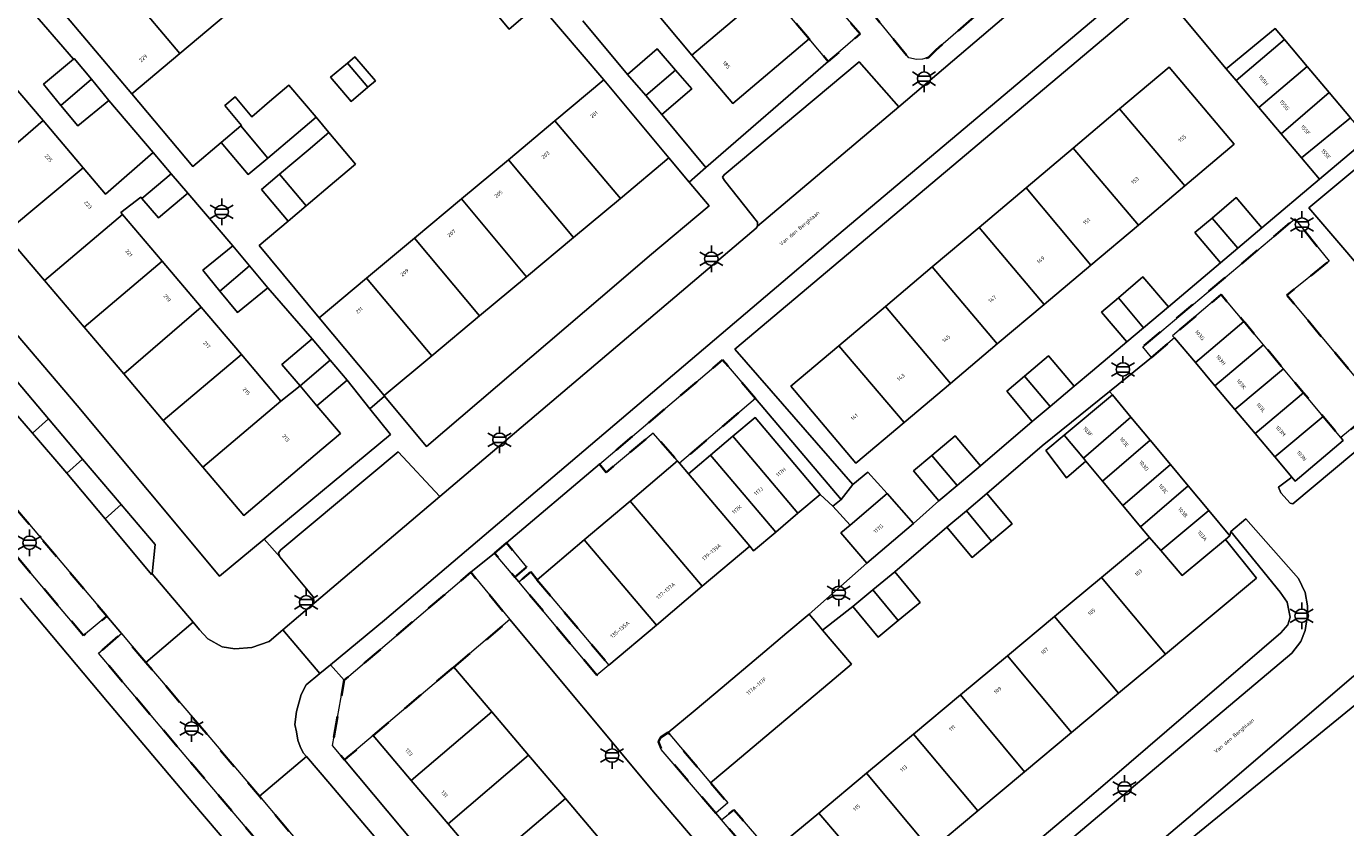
# Model space of a CAD drawing. Extents: x 105780 to 185197, y 477999 to 525027.
# Tile 227 of 256: x 108381 to 108506, y 479691 to 479766. Entities that reach past the tile are written whole.
import ezdxf
from ezdxf.enums import TextEntityAlignment as Align

# ---------------------------------------------------------------- set-up
doc = ezdxf.new("R2010")
doc.units = 0
doc.linetypes.add('XX-HIDDEN', pattern=[4, 2, -2])
for name, color, linetype, lineweight in [('B-GV-GR-HAAG_01-G', 252, 'GR-HAAG1', 13), ('B-GV-GR-MATERIAALGRENS-G', 252, 'XX-HIDDEN', 35), ('B-RO-IE-MEUBILAIR_WEGMEUBILAIR-S', 252, 'Continuous', 25), ('B-XX-KG-KADASTRAAL_BEBOUWING-G', 252, 'Continuous', 20), ('B1-WE-OG-BEBOUWING-T18', 7, 'Continuous', 18), ('B1-WE-OG-TERREIN_ERF-GV', 252, 'Continuous', 18), ('B1-WE-OG-TOPOGRAFIE-T18', 10, 'Continuous', 18), ('B1-WE-VH-VERHARDING_BETONSTRAATSTEEN-GV', 252, 'Continuous', 18), ('B1-WE-VH-VERHARDING_TEGEL-GV', 252, 'Continuous', 18)]:
    doc.layers.add(name, color=color, linetype=linetype, lineweight=lineweight)
doc.styles.add('NLCS-ISO', font='NLCS-ISO.ttf')
doc.styles.add('NLCS-ISO-M200-T18', font='NLCS-ISO.ttf', dxfattribs={"height": 0.36})
doc.linetypes.add('GR-HAAG1', pattern='A,6,[176,NLCS.shx,S=0.125,R=0,X=0,Y=0],-2', length=8)

# ---------------------------------------------------------------- blocks, each defined once
blk = doc.blocks.new('B-SIE-WEG_LICHTMAST-SO')
at = {"ltscale": 0.1}
for p, q in [((0, 1.27), (0, 2.53)), ((-1.1, 0.63), (-2.19, 1.27)), ((1.1, 0.63), (2.19, 1.27)), ((-1.1, -0.63), (-2.19, -1.27)), ((0, -1.27), (0, -2.53)), ((1.1, -0.63), (2.19, -1.27))]:
    blk.add_line(p, q, dxfattribs=at)
at = {"flags": 128}
for points in [[(-1.16, 0.5), (1.16, 0.5)], [(-1.16, -0.5), (1.16, -0.5)]]:
    blk.add_lwpolyline(points, dxfattribs=at)
at = {"ltscale": 0.1}
blk.add_circle((0, 0), 1.27, dxfattribs=at)
at = {"style": 'NLCS-ISO'}
blk.add_attdef('TYPE', text='', height=1.8, dxfattribs=at).set_placement((0, 2.53), align=Align.BOTTOM_CENTER)

msp = doc.modelspace()

# ---------------------------------------------------------------- linework, layer by layer
at = {"layer": 'B-GV-GR-HAAG_01-G', "flags": 128}
msp.add_lwpolyline([(108500.369, 479765.177), (108499.484, 479766.222), (108494.854, 479762.427), (108495.791, 479761.3)], close=True, dxfattribs=at)
at = {"layer": 'B-GV-GR-MATERIAALGRENS-G', "flags": 128}
for points in [[(108476.818, 479819.249), (108477.571, 479819.872), (108475.627, 479822.157), (108447.393, 479798.82), (108458.058, 479786.131), (108460.762, 479788.125), (108462.023, 479786.63), (108452.614, 479778.508), (108464.851, 479763.438), (108465.565, 479763.306), (108466.146, 479763.323), (108466.717, 479763.496), (108467.386, 479764.178), (108482.406, 479777.19), (108480.917, 479778.948), (108468.186, 479767.806), (108458.049, 479779.236), (108466.228, 479786.298), (108461.243, 479792.207), (108458.543, 479790.216), (108451.636, 479798.435)], [(108454.529, 479772.343), (108451.549, 479769.822), (108455.42, 479765.246), (108457.224, 479763.113), (108460.228, 479765.722)], [(108487.791, 479735.103), (108489.969, 479736.956), (108489.79, 479737.166), (108494.381, 479741.058), (108496.54, 479738.521), (108496.658, 479738.383), (108498.405, 479736.289), (108500.288, 479734.033), (108502.171, 479731.776), (108504.047, 479729.527), (108505.705, 479727.54), (108507.358, 479728.904), (108509.304, 479730.566), (108500.589, 479741.01), (108504.59, 479744.224), (108501.362, 479748.236), (108486.979, 479736.125)], [(108450.334, 479731.225), (108447.235, 479734.882), (108435.574, 479725.008), (108436.226, 479724.23), (108440.658, 479727.963), (108442.979, 479725.326), (108443.157, 479725.116)], [(108375.54, 479726.568), (108373.582, 479728.884), (108371.39, 479727.061), (108384.178, 479711.893), (108386.785, 479708.81), (108388.987, 479710.645)], [(108426.778, 479717.56), (108425.659, 479716.613), (108427.567, 479714.335), (108428.694, 479715.28)], [(108421.802, 479705.823), (108427.116, 479710.332), (108423.405, 479714.788), (108411.444, 479704.59), (108410.332, 479698.415), (108411.466, 479697.059), (108411.767, 479697.307), (108414.174, 479699.35)], [(108429.692, 479714.09), (108429.079, 479714.82), (108427.952, 479713.875), (108435.347, 479705.047), (108436.48, 479706.005), (108429.663, 479714.065)], [(108392.689, 479706.254), (108392.305, 479706.706), (108390.371, 479709.001), (108388.197, 479707.14), (108394.38, 479699.826), (108405.212, 479687.023), (108413.799, 479676.927), (108415.961, 479678.826), (108412.966, 479682.354), (108409.752, 479686.145), (108405.547, 479691.089), (108403.426, 479693.598), (108398.385, 479699.563)], [(108442.096, 479699.626), (108441.354, 479699.149), (108441.172, 479698.746), (108441.433, 479698.038), (108446.583, 479692.004), (108447.736, 479692.967), (108446.091, 479694.876)], [(108451.806, 479688.243), (108448.287, 479692.327), (108447.131, 479691.362), (108453.491, 479683.91), (108454.63, 479684.86)]]:
    msp.add_lwpolyline(points, close=True, dxfattribs=at)
at = {"layer": 'B-XX-KG-KADASTRAAL_BEBOUWING-G', "flags": 128}
for points in [[(108394.028, 479774.816), (108389.726, 479771.197), (108395.9, 479763.858), (108400.198, 479767.475)], [(108451.549, 479769.822), (108447.807, 479774.246), (108440.584, 479768.136), (108444.326, 479763.712)], [(108389.726, 479771.197), (108385.183, 479767.375), (108391.357, 479760.036), (108395.9, 479763.858)], [(108451.549, 479769.822), (108444.326, 479763.712), (108448.197, 479759.136), (108455.42, 479765.246)], [(108502.531, 479762.625), (108500.369, 479765.177), (108495.791, 479761.3), (108497.951, 479758.75)], [(108378.576, 479761.555), (108378.24, 479761.954), (108376.644, 479763.851), (108372.054, 479759.957), (108373.632, 479758.081), (108373.985, 479757.661), (108371.751, 479755.766), (108375.622, 479751.201), (108382.96, 479757.509), (108379.13, 479762.025)], [(108442.783, 479762.285), (108441.04, 479764.299), (108438.23, 479761.868), (108439.954, 479759.876)], [(108387.546, 479761.419), (108385.915, 479763.394), (108385.831, 479763.325), (108382.985, 479760.973), (108384.654, 479758.953)], [(108411.737, 479762.951), (108410.158, 479761.616), (108412.095, 479759.325), (108413.68, 479760.664)], [(108411.737, 479762.951), (108413.68, 479760.664), (108414.386, 479761.261), (108412.449, 479763.553)], [(108484.784, 479758.619), (108490.954, 479751.349), (108495.615, 479755.281), (108489.468, 479762.569)], [(108504.598, 479760.184), (108502.531, 479762.625), (108497.951, 479758.75), (108500.05, 479756.272)], [(108389.189, 479759.431), (108387.546, 479761.419), (108384.654, 479758.953), (108386.259, 479757.01)], [(108436.01, 479761.36), (108431.364, 479757.483), (108437.563, 479750.16), (108442.158, 479753.994)], [(108442.783, 479762.285), (108439.954, 479759.876), (108441.494, 479758.095), (108444.304, 479760.527)], [(108408.776, 479757.829), (108406.213, 479760.861), (108404.379, 479759.311), (108402.689, 479757.882), (108401.141, 479759.769), (108400.15, 479758.959), (108401.714, 479757.058), (108401.659, 479757.012), (108404.215, 479753.974), (108406.898, 479756.242)], [(108504.598, 479760.184), (108500.05, 479756.272), (108501.992, 479753.978), (108506.627, 479757.788)], [(108386.744, 479753.047), (108382.96, 479757.509), (108375.622, 479751.201), (108379.313, 479746.85)], [(108431.364, 479757.483), (108426.975, 479753.819), (108433.123, 479746.453), (108437.563, 479750.16)], [(108484.784, 479758.619), (108480.382, 479754.906), (108486.552, 479747.637), (108490.954, 479751.349)], [(108508.277, 479755.84), (108506.627, 479757.788), (108501.992, 479753.978), (108503.699, 479751.963)], [(108401.659, 479757.012), (108399.802, 479755.442), (108402.365, 479752.41), (108404.215, 479753.974)], [(108409.992, 479756.387), (108408.017, 479754.718), (108405.322, 479752.44), (108407.838, 479749.445), (108410.52, 479751.713), (108412.517, 479753.4)], [(108390.486, 479748.635), (108390.325, 479748.824), (108392.205, 479750.26), (108392.312, 479750.137), (108395.079, 479752.487), (108393.373, 479754.498), (108388.861, 479750.552), (108386.744, 479753.047), (108379.313, 479746.85), (108383.106, 479742.377)], [(108426.975, 479753.819), (108422.534, 479750.113), (108428.682, 479742.747), (108433.123, 479746.453)], [(108480.382, 479754.906), (108475.927, 479751.149), (108482.062, 479743.85), (108486.552, 479747.637)], [(108396.648, 479750.636), (108395.079, 479752.487), (108392.312, 479750.137), (108393.886, 479748.313)], [(108405.322, 479752.44), (108403.605, 479750.989), (108406.13, 479748.002), (108407.838, 479749.445)], [(108422.534, 479750.113), (108418.094, 479746.407), (108424.241, 479739.041), (108428.682, 479742.747)], [(108475.927, 479751.149), (108471.5, 479747.414), (108477.642, 479740.122), (108482.062, 479743.85)], [(108493.541, 479748.3), (108495.954, 479745.457), (108498.227, 479747.387), (108495.814, 479750.23)], [(108394.228, 479744.223), (108390.486, 479748.635), (108383.106, 479742.377), (108386.848, 479737.965)], [(108493.541, 479748.3), (108491.91, 479746.915), (108494.323, 479744.072), (108495.954, 479745.457)], [(108418.094, 479746.407), (108413.563, 479742.626), (108419.733, 479735.279), (108424.241, 479739.041)], [(108471.5, 479747.414), (108467.066, 479743.675), (108473.213, 479736.386), (108477.642, 479740.122)], [(108402.49, 479743.779), (108400.909, 479745.664), (108398.081, 479743.358), (108399.692, 479741.383)], [(108397.921, 479739.867), (108394.228, 479744.223), (108386.848, 479737.965), (108390.59, 479733.553)], [(108404.227, 479741.707), (108402.49, 479743.779), (108399.692, 479741.383), (108401.345, 479739.355)], [(108413.563, 479742.626), (108409.059, 479738.867), (108415.206, 479731.501), (108419.733, 479735.279)], [(108467.066, 479743.675), (108462.632, 479739.935), (108468.771, 479732.64), (108473.213, 479736.386)], [(108484.662, 479740.757), (108487.049, 479737.918), (108489.39, 479739.906), (108486.99, 479742.733)], [(108484.662, 479740.757), (108483.066, 479739.402), (108485.467, 479736.574), (108487.049, 479737.918)], [(108496.54, 479738.521), (108494.381, 479741.058), (108489.79, 479737.166), (108489.969, 479736.956), (108491.95, 479734.629)], [(108401.711, 479735.399), (108397.921, 479739.867), (108390.59, 479733.553), (108394.332, 479729.141)], [(108462.632, 479739.935), (108458.23, 479736.223), (108464.39, 479728.944), (108468.771, 479732.64)], [(108498.405, 479736.289), (108496.658, 479738.383), (108496.54, 479738.521), (108491.95, 479734.629), (108493.801, 479732.432)], [(108410.111, 479734.845), (108408.397, 479736.869), (108405.548, 479734.455), (108407.265, 479732.429)], [(108500.288, 479734.033), (108498.405, 479736.289), (108493.801, 479732.432), (108495.684, 479730.196)], [(108405.454, 479730.987), (108401.711, 479735.399), (108394.332, 479729.141), (108398.074, 479724.728)], [(108458.23, 479736.223), (108453.692, 479732.395), (108459.839, 479725.106), (108464.39, 479728.944)], [(108475.79, 479733.33), (108478.206, 479730.464), (108480.482, 479732.388), (108478.063, 479735.251)], [(108411.713, 479732.955), (108410.111, 479734.845), (108407.265, 479732.429), (108408.864, 479730.541)], [(108502.171, 479731.776), (108500.288, 479734.033), (108495.684, 479730.196), (108497.604, 479727.916)], [(108475.79, 479733.33), (108474.106, 479731.907), (108476.525, 479729.044), (108478.206, 479730.464)], [(108409.325, 479726.422), (108411.088, 479727.915), (108408.864, 479730.541), (108407.265, 479732.429), (108405.454, 479730.987), (108398.074, 479724.728), (108401.945, 479720.164)], [(108485.85, 479729.465), (108484.097, 479731.566), (108479.536, 479727.764), (108481.362, 479725.572)], [(108504.047, 479729.527), (108502.171, 479731.776), (108497.604, 479727.916), (108499.464, 479725.707)], [(108450.299, 479729.427), (108448.199, 479727.651), (108454.353, 479720.373), (108456.453, 479722.149)], [(108487.67, 479727.284), (108485.85, 479729.465), (108481.362, 479725.572), (108481.586, 479725.304), (108483.169, 479723.405)], [(108505.705, 479727.54), (108504.047, 479729.527), (108499.464, 479725.707), (108501.08, 479723.789), (108501.39, 479723.421), (108505.94, 479727.259)], [(108448.199, 479727.651), (108446.099, 479725.876), (108452.253, 479718.598), (108454.353, 479720.373)], [(108467.012, 479725.845), (108469.418, 479723.002), (108471.622, 479724.859), (108469.223, 479727.707)], [(108479.536, 479727.764), (108477.792, 479726.31), (108479.763, 479723.713), (108481.586, 479725.304), (108481.362, 479725.572)], [(108489.579, 479724.998), (108487.67, 479727.284), (108483.169, 479723.405), (108485.082, 479721.11)], [(108444.009, 479724.108), (108443.157, 479725.116), (108442.979, 479725.326), (108438.489, 479721.529), (108445.306, 479713.469), (108449.795, 479717.265)], [(108446.099, 479725.876), (108444.009, 479724.108), (108449.795, 479717.265), (108450.163, 479716.83), (108452.253, 479718.598)], [(108467.012, 479725.845), (108465.288, 479724.393), (108467.687, 479721.544), (108469.418, 479723.002)], [(108491.261, 479722.981), (108489.579, 479724.998), (108485.082, 479721.11), (108486.764, 479719.092)], [(108493.217, 479720.639), (108491.261, 479722.981), (108486.764, 479719.092), (108487.605, 479718.083), (108488.677, 479716.841)], [(108438.489, 479721.529), (108434.152, 479717.862), (108440.969, 479709.801), (108445.306, 479713.469)], [(108465.287, 479719.409), (108462.797, 479722.241), (108459.281, 479719.258), (108458.425, 479718.531), (108460.864, 479715.657)], [(108472.237, 479722.233), (108470.283, 479720.592), (108472.665, 479717.738), (108474.628, 479719.386)], [(108470.283, 479720.592), (108468.439, 479719.044), (108470.83, 479716.197), (108472.665, 479717.738)], [(108494.791, 479717.889), (108495.216, 479718.243), (108493.217, 479720.639), (108488.677, 479716.841), (108490.712, 479714.484)], [(108434.152, 479717.862), (108429.692, 479714.09), (108429.663, 479714.065), (108436.48, 479706.005), (108440.969, 479709.801)], [(108490.712, 479714.484), (108488.677, 479716.841), (108487.605, 479718.083), (108483.068, 479714.301), (108489.122, 479707.048), (108493.718, 479710.884), (108497.738, 479714.239), (108494.791, 479717.889)], [(108463.532, 479714.834), (108461.445, 479713.118), (108463.849, 479710.238), (108465.914, 479711.936)], [(108483.068, 479714.301), (108478.624, 479710.597), (108484.681, 479703.341), (108489.122, 479707.048)], [(108461.445, 479713.118), (108459.547, 479711.558), (108461.929, 479708.66), (108463.849, 479710.238)], [(108457.367, 479704.358), (108459.417, 479706.082), (108456.686, 479709.329), (108456.293, 479709.797), (108455.422, 479710.832), (108453.298, 479709.046), (108451.228, 479707.306), (108446.583, 479703.399), (108444.436, 479701.594), (108442.096, 479699.626), (108446.091, 479694.876), (108448.43, 479696.843), (108450.615, 479698.68), (108455.205, 479702.54)], [(108478.624, 479710.597), (108474.18, 479706.893), (108480.239, 479699.634), (108484.681, 479703.341)], [(108474.18, 479706.893), (108469.735, 479703.187), (108475.797, 479695.926), (108480.239, 479699.634)], [(108425.409, 479701.573), (108421.802, 479705.823), (108414.174, 479699.35), (108417.78, 479695.1)], [(108469.735, 479703.187), (108465.291, 479699.483), (108471.355, 479692.218), (108475.797, 479695.926)], [(108428.886, 479697.475), (108425.409, 479701.573), (108417.78, 479695.1), (108421.258, 479691.002)], [(108465.291, 479699.483), (108460.848, 479695.78), (108466.914, 479688.512), (108471.355, 479692.218)], [(108432.364, 479693.377), (108428.886, 479697.475), (108421.258, 479691.002), (108424.735, 479686.904)], [(108460.848, 479695.78), (108456.319, 479692.005), (108462.473, 479684.805), (108466.914, 479688.512)], [(108435.8, 479689.328), (108432.364, 479693.377), (108424.735, 479686.904), (108428.148, 479682.881)], [(108456.319, 479692.005), (108451.806, 479688.243), (108454.63, 479684.86), (108457.877, 479680.969), (108462.473, 479684.805)]]:
    msp.add_lwpolyline(points, close=True, dxfattribs=at)
at = {"layer": 'B1-WE-OG-TERREIN_ERF-GV', "flags": 128}
for points in [[(108488.243, 479769.474), (108448.372, 479735.889), (108459.56, 479723.104), (108460.955, 479724.267), (108462.797, 479722.241), (108465.287, 479719.409), (108467.687, 479721.544), (108465.288, 479724.393), (108467.012, 479725.845), (108469.223, 479727.707), (108471.622, 479724.859), (108476.525, 479729.044), (108474.106, 479731.907), (108475.79, 479733.33), (108478.063, 479735.251), (108480.482, 479732.388), (108482.204, 479733.834), (108485.467, 479736.574), (108483.066, 479739.402), (108484.662, 479740.757), (108486.99, 479742.733), (108489.39, 479739.906), (108494.323, 479744.072), (108491.91, 479746.915), (108493.541, 479748.3), (108495.814, 479750.23), (108498.227, 479747.387), (108503.699, 479751.963), (108501.992, 479753.978), (108500.05, 479756.272), (108497.951, 479758.75), (108495.791, 479761.3), (108494.854, 479762.427), (108488.685, 479769.846)], [(108379.13, 479762.025), (108382.96, 479757.509), (108386.744, 479753.047), (108388.861, 479750.552), (108393.373, 479754.498), (108389.189, 479759.431), (108386.259, 479757.01), (108384.654, 479758.953), (108382.985, 479760.973), (108385.831, 479763.325), (108381.586, 479768.247), (108369.796, 479758.329)], [(108400.198, 479767.475), (108395.9, 479763.858), (108391.357, 479760.036), (108397.12, 479753.186), (108399.802, 479755.442), (108401.659, 479757.012), (108401.714, 479757.058), (108400.15, 479758.959), (108401.141, 479759.769), (108402.689, 479757.882), (108404.379, 479759.311), (108406.213, 479760.861), (108408.776, 479757.829), (108409.992, 479756.387), (108412.517, 479753.4), (108410.52, 479751.713), (108407.838, 479749.445), (108406.13, 479748.002), (108403.407, 479745.712), (108409.059, 479738.867), (108413.563, 479742.626), (108418.094, 479746.407), (108422.534, 479750.113), (108426.975, 479753.819), (108431.364, 479757.483), (108436.01, 479761.36), (108429.848, 479768.575), (108427.04, 479766.176), (108424.962, 479768.646)], [(108434.002, 479766.942), (108438.23, 479761.868), (108441.04, 479764.299), (108442.783, 479762.285), (108444.304, 479760.527), (108441.494, 479758.095), (108445.656, 479753.066), (108457.224, 479763.113), (108455.42, 479765.246), (108448.197, 479759.136), (108444.326, 479763.712), (108440.584, 479768.136)], [(108514.434, 479759.079), (108502.671, 479749.269), (108517.93, 479731.451)], [(108366.697, 479753.437), (108386.186, 479730.563), (108399.653, 479714.434), (108403.875, 479717.928), (108415.818, 479727.809), (108413.858, 479730.266), (108411.713, 479732.955), (108408.864, 479730.541), (108411.088, 479727.915), (108409.325, 479726.422), (108401.945, 479720.164), (108398.074, 479724.728), (108394.332, 479729.141), (108390.59, 479733.553), (108386.848, 479737.965), (108383.106, 479742.377), (108379.313, 479746.85)], [(108572.599, 479690.252), (108578.077, 479695.621), (108581.987, 479699.834), (108582.477, 479700.883), (108582.737, 479702.406), (108582.541, 479703.652), (108581.992, 479705.302), (108581, 479706.723), (108559.295, 479732.914), (108558.477, 479732.214), (108557.463, 479731.358), (108556.643, 479730.666), (108545.429, 479722.267), (108538.213, 479716.176), (108534.135, 479712.311), (108532.631, 479711.008), (108524.752, 479704.183), (108514.894, 479695.974), (108508.96, 479702.818), (108508.539, 479703.046), (108507.886, 479702.915), (108489.097, 479687.6)], [(108377.733, 479640.044), (108386.3, 479632.76), (108384.108, 479636.8), (108389.706, 479639.772), (108397.782, 479646.699), (108398.449, 479650.588), (108399.132, 479651.175), (108398.242, 479652.245), (108387.937, 479664.639), (108395.736, 479671.208), (108400.092, 479665.861), (108411.879, 479675.712), (108397.131, 479692.973), (108389.052, 479702.524), (108380.816, 479712.327)]]:
    msp.add_lwpolyline(points, dxfattribs=at)
for points in [[(108412.095, 479759.325), (108410.158, 479761.616), (108411.737, 479762.951), (108412.449, 479763.553), (108414.386, 479761.261), (108413.68, 479760.664)], [(108482.062, 479743.85), (108477.642, 479740.122), (108473.213, 479736.386), (108468.771, 479732.64), (108464.39, 479728.944), (108459.839, 479725.106), (108453.692, 479732.395), (108458.23, 479736.223), (108462.632, 479739.935), (108467.066, 479743.675), (108471.5, 479747.414), (108475.927, 479751.149), (108480.382, 479754.906), (108484.784, 479758.619), (108489.468, 479762.569), (108495.615, 479755.281), (108490.954, 479751.349), (108486.552, 479747.637)], [(108440.33, 479744.735), (108445.96, 479749.439), (108444.077, 479751.695), (108442.158, 479753.994), (108437.563, 479750.16), (108433.123, 479746.453), (108428.682, 479742.747), (108424.241, 479739.041), (108419.733, 479735.279), (108415.206, 479731.501), (108415.251, 479731.447), (108419.222, 479726.689), (108437.416, 479742.243)], [(108396.648, 479750.636), (108393.886, 479748.313), (108392.312, 479750.137), (108392.205, 479750.26), (108390.325, 479748.824), (108390.486, 479748.635), (108394.228, 479744.223), (108397.921, 479739.867), (108401.711, 479735.399), (108405.454, 479730.987), (108407.265, 479732.429), (108405.548, 479734.455), (108408.397, 479736.869), (108404.227, 479741.707), (108401.345, 479739.355), (108399.692, 479741.383), (108398.081, 479743.358), (108400.909, 479745.664)], [(108469.735, 479703.187), (108474.18, 479706.893), (108478.624, 479710.597), (108483.068, 479714.301), (108487.605, 479718.083), (108486.764, 479719.092), (108485.082, 479721.11), (108483.169, 479723.405), (108481.586, 479725.304), (108479.763, 479723.713), (108477.792, 479726.31), (108479.536, 479727.764), (108484.097, 479731.566), (108483.827, 479731.889), (108477.454, 479726.756), (108472.237, 479722.233), (108474.628, 479719.386), (108472.665, 479717.738), (108470.83, 479716.197), (108468.439, 479719.044), (108463.532, 479714.834), (108465.914, 479711.936), (108463.849, 479710.238), (108461.929, 479708.66), (108459.547, 479711.558), (108456.686, 479709.329), (108459.417, 479706.082), (108457.367, 479704.358), (108455.205, 479702.54), (108450.615, 479698.68), (108448.43, 479696.843), (108446.091, 479694.876), (108447.736, 479692.967), (108446.583, 479692.004), (108447.131, 479691.362), (108448.287, 479692.327), (108451.806, 479688.243), (108456.319, 479692.005), (108460.848, 479695.78), (108465.291, 479699.483)], [(108448.199, 479727.651), (108450.299, 479729.427), (108456.453, 479722.149), (108457.665, 479721.048), (108458.431, 479721.673), (108450.334, 479731.225), (108443.157, 479725.116), (108444.009, 479724.108), (108446.099, 479725.876)], [(108442.979, 479725.326), (108440.658, 479727.963), (108436.226, 479724.23), (108435.574, 479725.008), (108426.778, 479717.56), (108428.694, 479715.28), (108427.567, 479714.335), (108427.952, 479713.875), (108429.079, 479714.82), (108429.692, 479714.09), (108434.152, 479717.862), (108438.489, 479721.529)], [(108481.034, 479692.768), (108483.847, 479695.143), (108500.028, 479709.069), (108500.676, 479709.828), (108500.919, 479710.533), (108500.618, 479711.962), (108499.951, 479712.914), (108495.307, 479718.637), (108495.216, 479718.243), (108494.791, 479717.889), (108497.738, 479714.239), (108493.718, 479710.884), (108489.122, 479707.048), (108484.681, 479703.341), (108480.239, 479699.634), (108475.797, 479695.926), (108471.355, 479692.218), (108466.914, 479688.512), (108462.473, 479684.805), (108457.877, 479680.969), (108461.674, 479676.42)], [(108440.887, 479693.796), (108427.116, 479710.332), (108421.802, 479705.823), (108425.409, 479701.573), (108428.886, 479697.475), (108432.364, 479693.377), (108435.8, 479689.328), (108439.319, 479685.182), (108442.763, 479681.123), (108446.273, 479676.986), (108449.719, 479672.925), (108455.185, 479677.035)], [(108431.623, 479678.787), (108428.148, 479682.881), (108424.735, 479686.904), (108421.258, 479691.002), (108417.78, 479695.1), (108414.174, 479699.35), (108411.767, 479697.307), (108411.466, 479697.059), (108420.987, 479685.676), (108439.223, 479663.873), (108442.141, 479666.392), (108438.644, 479670.512), (108435.167, 479674.61)]]:
    msp.add_lwpolyline(points, close=True, dxfattribs=at)
at = {"layer": 'B1-WE-VH-VERHARDING_BETONSTRAATSTEEN-GV', "flags": 128}
for points in [[(108489.699, 479780.808), (108463.905, 479758.815), (108450.526, 479747.528), (108450.407, 479747.337), (108420.499, 479721.959), (108408.587, 479711.863), (108405.634, 479709.356), (108409.138, 479705.202), (108410.158, 479706.05), (108415.239, 479710.273), (108453.596, 479742.846), (108457.441, 479746.112), (108490.883, 479774.307)], [(108488.685, 479769.846), (108494.854, 479762.427), (108499.484, 479766.222), (108500.369, 479765.177), (108502.531, 479762.625), (108504.598, 479760.184), (108506.627, 479757.788)], [(108514.437, 479732.369), (108501.16, 479721.263), (108500.921, 479721.328), (108500.017, 479722.314), (108499.813, 479722.852), (108501.08, 479723.789), (108499.464, 479725.707), (108497.604, 479727.916), (108495.684, 479730.196), (108493.801, 479732.432), (108491.95, 479734.629), (108489.969, 479736.956), (108487.791, 479735.103), (108486.14, 479733.752), (108483.827, 479731.889), (108484.097, 479731.566), (108485.85, 479729.465), (108487.67, 479727.284), (108489.579, 479724.998), (108491.261, 479722.981), (108493.217, 479720.639), (108495.216, 479718.243), (108495.307, 479718.637), (108496.732, 479719.834), (108501.686, 479714.191), (108502.326, 479712.876), (108502.555, 479711.6), (108502.524, 479710.499), (108502.34, 479709.294), (108501.912, 479708.249), (108501.064, 479707.132), (108482.272, 479691.297), (108460.227, 479672.721)], [(108375.54, 479726.568), (108388.987, 479710.645), (108390.371, 479709.001), (108392.305, 479706.706), (108392.689, 479706.254), (108397.157, 479710.06), (108394.838, 479712.782), (108393.29, 479714.638), (108393.204, 479714.588), (108388.818, 479719.856), (108385.22, 479724.176), (108381.955, 479727.95), (108378.373, 479732.092)], [(108453.491, 479683.91), (108447.131, 479691.362), (108446.583, 479692.004), (108441.433, 479698.038), (108441.172, 479698.746), (108441.354, 479699.149), (108442.096, 479699.626), (108444.436, 479701.594), (108446.583, 479703.399), (108451.228, 479707.306), (108453.298, 479709.046), (108455.422, 479710.832), (108460.864, 479715.657), (108458.425, 479718.531), (108459.281, 479719.258), (108457.665, 479721.048), (108456.453, 479722.149), (108454.353, 479720.373), (108452.253, 479718.598), (108450.163, 479716.83), (108449.795, 479717.265), (108445.306, 479713.469), (108440.969, 479709.801), (108436.48, 479706.005), (108435.347, 479705.047), (108427.952, 479713.875), (108427.567, 479714.335), (108425.659, 479716.613), (108423.405, 479714.788), (108427.116, 479710.332), (108440.887, 479693.796), (108455.185, 479677.035)], [(108486.125, 479687.203), (108491.261, 479691.557), (108506.907, 479704.949)]]:
    msp.add_lwpolyline(points, dxfattribs=at)
for points in [[(108463.905, 479758.815), (108460.143, 479763.062), (108447.392, 479752.378), (108447.214, 479752.18), (108447.422, 479751.846), (108450.536, 479747.905), (108450.526, 479747.528)], [(108379.937, 479733.493), (108378.373, 479732.092), (108381.955, 479727.95), (108383.475, 479729.312)], [(108383.475, 479729.312), (108381.955, 479727.95), (108385.22, 479724.176), (108386.699, 479725.501)], [(108386.699, 479725.501), (108385.22, 479724.176), (108388.818, 479719.856), (108390.33, 479721.21)], [(108420.499, 479721.959), (108416.555, 479726.169), (108405.436, 479716.914), (108405.216, 479716.634), (108405.348, 479716.249), (108408.501, 479712.452), (108408.583, 479712.111), (108408.587, 479711.863)], [(108390.33, 479721.21), (108388.818, 479719.856), (108393.204, 479714.588), (108393.29, 479714.638), (108393.552, 479717.403)], [(108407.357, 479703.243), (108407.856, 479704.136), (108409.138, 479705.202), (108405.634, 479709.356), (108404.339, 479708.257), (108402.707, 479707.662), (108401.111, 479707.54), (108399.898, 479707.744), (108398.528, 479708.487), (108397.761, 479709.352), (108397.157, 479710.06), (108392.689, 479706.254), (108398.385, 479699.563), (108403.426, 479693.598), (108407.883, 479697.378), (108407.555, 479697.709), (108407.281, 479698.316), (108407.066, 479698.923), (108406.929, 479699.686), (108406.764, 479700.381), (108406.929, 479701.632)], [(108437.98, 479661.727), (108435.629, 479664.637), (108431.085, 479669.993), (108426.629, 479675.253), (108420.757, 479682.203), (108417.206, 479686.371), (108410.091, 479694.767), (108407.883, 479697.378), (108403.426, 479693.598), (108405.547, 479691.089), (108409.752, 479686.145), (108412.966, 479682.354), (108415.961, 479678.826), (108416.212, 479678.531), (108418.066, 479676.311), (108421.804, 479671.937), (108426.515, 479666.366), (108428.19, 479664.391), (108430.415, 479661.764), (108433.611, 479658.024)]]:
    msp.add_lwpolyline(points, close=True, dxfattribs=at)
at = {"layer": 'B1-WE-VH-VERHARDING_TEGEL-GV', "flags": 128}
for points in [[(108454.529, 479772.343), (108460.228, 479765.722), (108457.224, 479763.113), (108445.656, 479753.066), (108444.077, 479751.695), (108445.96, 479749.439), (108440.33, 479744.735), (108437.416, 479742.243), (108419.222, 479726.689), (108415.251, 479731.447), (108413.858, 479730.266), (108415.818, 479727.809), (108403.875, 479717.928), (108405.348, 479716.249), (108405.216, 479716.634), (108405.436, 479716.914), (108416.555, 479726.169), (108420.499, 479721.959), (108450.407, 479747.337), (108450.526, 479747.528), (108450.536, 479747.905), (108447.422, 479751.846), (108447.214, 479752.18), (108447.392, 479752.378), (108460.143, 479763.062), (108463.905, 479758.815), (108489.699, 479780.808)], [(108482.406, 479777.19), (108467.386, 479764.178), (108466.717, 479763.496), (108466.146, 479763.323), (108465.565, 479763.306), (108464.851, 479763.438), (108452.614, 479778.508)], [(108381.586, 479768.247), (108385.831, 479763.325), (108385.915, 479763.394), (108387.546, 479761.419), (108389.189, 479759.431), (108393.373, 479754.498), (108395.079, 479752.487), (108396.648, 479750.636), (108400.909, 479745.664), (108402.49, 479743.779), (108404.227, 479741.707), (108408.397, 479736.869), (108410.111, 479734.845), (108411.713, 479732.955), (108413.858, 479730.266), (108415.251, 479731.447), (108415.206, 479731.501), (108409.059, 479738.867), (108403.407, 479745.712), (108406.13, 479748.002), (108403.605, 479750.989), (108405.322, 479752.44), (108408.017, 479754.718), (108409.992, 479756.387), (108408.776, 479757.829), (108406.898, 479756.242), (108404.215, 479753.974), (108402.365, 479752.41), (108399.802, 479755.442), (108397.12, 479753.186), (108391.357, 479760.036), (108385.183, 479767.375)], [(108424.962, 479768.646), (108427.04, 479766.176), (108429.848, 479768.575), (108436.01, 479761.36), (108442.158, 479753.994), (108444.077, 479751.695), (108445.656, 479753.066), (108441.494, 479758.095), (108439.954, 479759.876), (108438.23, 479761.868), (108434.002, 479766.942)], [(108517.93, 479731.451), (108502.671, 479749.269), (108514.434, 479759.079)], [(108508.277, 479755.84), (108503.699, 479751.963), (108498.227, 479747.387), (108495.954, 479745.457), (108494.323, 479744.072), (108489.39, 479739.906), (108487.049, 479737.918), (108485.467, 479736.574), (108482.204, 479733.834), (108480.482, 479732.388), (108478.206, 479730.464), (108476.525, 479729.044), (108471.622, 479724.859), (108469.418, 479723.002), (108467.687, 479721.544), (108465.287, 479719.409), (108460.864, 479715.657), (108455.422, 479710.832), (108456.293, 479709.797), (108456.686, 479709.329), (108459.547, 479711.558), (108461.445, 479713.118), (108463.532, 479714.834), (108468.439, 479719.044), (108470.283, 479720.592), (108472.237, 479722.233), (108477.454, 479726.756), (108483.827, 479731.889), (108486.14, 479733.752), (108487.791, 479735.103), (108486.979, 479736.125), (108501.362, 479748.236), (108504.59, 479744.224), (108500.589, 479741.01), (108509.304, 479730.566)], [(108379.937, 479733.493), (108383.475, 479729.312), (108386.699, 479725.501), (108390.33, 479721.21), (108393.552, 479717.403), (108393.29, 479714.638), (108394.838, 479712.782), (108397.157, 479710.06), (108397.761, 479709.352), (108398.528, 479708.487), (108399.898, 479707.744), (108401.111, 479707.54), (108402.707, 479707.662), (108404.339, 479708.257), (108405.634, 479709.356), (108408.587, 479711.863), (108408.583, 479712.111), (108408.501, 479712.452), (108405.348, 479716.249), (108403.875, 479717.928), (108399.653, 479714.434), (108386.186, 479730.563), (108366.697, 479753.437)], [(108507.358, 479728.904), (108505.705, 479727.54), (108505.94, 479727.259), (108501.39, 479723.421), (108501.08, 479723.789), (108499.813, 479722.852), (108500.017, 479722.314), (108500.921, 479721.328), (108501.16, 479721.263), (108514.437, 479732.369)], [(108405.212, 479687.023), (108394.38, 479699.826), (108388.197, 479707.14), (108390.371, 479709.001), (108388.987, 479710.645), (108386.785, 479708.81), (108384.178, 479711.893), (108371.39, 479727.061)], [(108380.816, 479712.327), (108389.052, 479702.524), (108397.131, 479692.973), (108411.879, 479675.712)], [(108420.987, 479685.676), (108411.466, 479697.059), (108410.332, 479698.415), (108411.444, 479704.59), (108410.158, 479706.05), (108409.138, 479705.202), (108407.856, 479704.136), (108407.357, 479703.243), (108406.929, 479701.632), (108406.764, 479700.381), (108406.929, 479699.686), (108407.066, 479698.923), (108407.281, 479698.316), (108407.555, 479697.709), (108407.883, 479697.378), (108410.091, 479694.767), (108417.206, 479686.371)]]:
    msp.add_lwpolyline(points, dxfattribs=at)
for points in [[(108423.405, 479714.788), (108425.659, 479716.613), (108426.778, 479717.56), (108435.574, 479725.008), (108447.235, 479734.882), (108450.334, 479731.225), (108458.431, 479721.673), (108459.56, 479723.104), (108448.372, 479735.889), (108488.243, 479769.474), (108488.685, 479769.846), (108492.853, 479773.382), (108492.983, 479773.86), (108492.699, 479774.441), (108492.449, 479774.694), (108492.062, 479774.861), (108491.638, 479774.853), (108490.883, 479774.307), (108457.441, 479746.112), (108453.596, 479742.846), (108415.239, 479710.273), (108410.158, 479706.05), (108411.444, 479704.59)], [(108459.56, 479723.104), (108458.431, 479721.673), (108457.665, 479721.048), (108459.281, 479719.258), (108462.797, 479722.241), (108460.955, 479724.267)], [(108482.272, 479691.297), (108501.064, 479707.132), (108501.912, 479708.249), (108502.34, 479709.294), (108502.524, 479710.499), (108502.555, 479711.6), (108502.326, 479712.876), (108501.686, 479714.191), (108496.732, 479719.834), (108495.307, 479718.637), (108499.951, 479712.914), (108500.618, 479711.962), (108500.919, 479710.533), (108500.676, 479709.828), (108500.028, 479709.069), (108483.847, 479695.143), (108481.034, 479692.768), (108461.674, 479676.42), (108460.633, 479675.541), (108458, 479673.491), (108457.752, 479673.147), (108445.271, 479662.817), (108446.659, 479661.109), (108460.227, 479672.721)], [(108470.211, 479671.778), (108487.162, 479685.979), (108489.097, 479687.6), (108507.886, 479702.915), (108508.539, 479703.046), (108508.96, 479702.818), (108514.894, 479695.974), (108524.752, 479704.183), (108523.353, 479705.581), (108522.906, 479705.713), (108522.303, 479705.537), (108514.451, 479698.808), (108508.842, 479705.184), (108508.15, 479705.475), (108507.529, 479705.345), (108506.907, 479704.949), (108491.261, 479691.557), (108486.125, 479687.203), (108455.039, 479660.847), (108450.338, 479656.811), (108451.328, 479655.711)]]:
    msp.add_lwpolyline(points, close=True, dxfattribs=at)

# ---------------------------------------------------------------- block references
at = {"layer": 'B-RO-IE-MEUBILAIR_WEGMEUBILAIR-S', "xscale": 0.5, "yscale": 0.5, "zscale": 0.5}
for p in [(108466.287, 479761.482), (108399.852, 479748.88), (108502.028, 479747.682), (108446.166, 479744.442), (108485.096, 479733.981), (108426.128, 479727.329), (108381.68, 479717.586), (108458.215, 479712.836), (108407.844, 479711.949), (108502.001, 479710.677), (108397.003, 479700.007), (108436.774, 479697.45), (108485.249, 479694.347)]:
    msp.add_blockref('B-SIE-WEG_LICHTMAST-SO', p, dxfattribs=at)

# ---------------------------------------------------------------- texts
at = {"layer": 'B1-WE-OG-BEBOUWING-T18', "style": 'NLCS-ISO-M200-T18'}
for s, rotation, p in [('229', 40, (108392.419, 479763.414)), ('185', 310.3, (108447.594, 479762.789)), ('155H', 310.3, (108498.391, 479761.324)), ('155G', 310.3, (108500.374, 479758.982)), ('201', 39.9, (108435.061, 479758.094)), ('155F', 310.3, (108502.358, 479756.64)), ('155', 39.4, (108490.701, 479755.822)), ('225', 310.3, (108383.477, 479753.962)), ('203', 39.9, (108430.476, 479754.266)), ('155E', 310.3, (108504.291, 479754.358)), ('153', 39.4, (108486.238, 479751.849)), ('205', 39.9, (108426.035, 479750.56)), ('223', 310.3, (108387.219, 479749.55)), ('151', 39.4, (108481.667, 479747.986)), ('207', 39.9, (108421.594, 479746.853)), ('221', 310.3, (108391.083, 479744.993)), ('149', 39.4, (108477.314, 479744.34)), ('209', 39.9, (108417.153, 479743.147)), ('219', 310.3, (108394.703, 479740.725)), ('147', 39.4, (108472.741, 479740.639)), ('211', 39.9, (108412.858, 479739.563)), ('103G', 310.4, (108492.369, 479737.222)), ('217', 310.3, (108398.445, 479736.313)), ('145', 39.4, (108468.387, 479736.884)), ('103H', 310.1, (108494.36, 479734.873)), ('143', 39.4, (108464.088, 479733.238)), ('103K', 310.1, (108496.286, 479732.586)), ('215', 310.3, (108402.187, 479731.901)), ('103L', 310.1, (108498.154, 479730.368)), ('141', 39.4, (108459.68, 479729.483)), ('213', 310.3, (108405.929, 479727.489)), ('103F', 309.8, (108481.777, 479728.102)), ('103E', 309.8, (108485.221, 479727.097)), ('103M', 310.1, (108500.014, 479728.159)), ('103N', 310.1, (108501.995, 479725.807)), ('103D', 309.9, (108487.079, 479724.871)), ('117H', 40.2, (108452.75, 479724.256)), ('117J', 40.2, (108450.625, 479722.46)), ('103C', 309.8, (108488.905, 479722.684)), ('117K', 40.2, (108448.571, 479720.722)), ('103B', 309.9, (108490.766, 479720.453)), ('117G', 40.3, (108461.959, 479718.907)), ('103A', 309.8, (108492.613, 479718.241)), ('139-139A', 40.2, (108446.185, 479716.702)), ('103', 39.9, (108486.57, 479714.747)), ('137-137A', 40.2, (108441.848, 479713.034)), ('105', 39.9, (108482.126, 479711.042)), ('135-135A', 40.2, (108437.512, 479709.366)), ('107', 39.9, (108477.682, 479707.338)), ('117A-117F', 40.1, (108450.426, 479704.018)), ('109', 39.9, (108473.238, 479703.634)), ('111', 39.9, (108468.939, 479700.051)), ('133', 310.3, (108417.571, 479697.78)), ('113', 39.9, (108464.35, 479696.225)), ('131', 310.3, (108420.926, 479693.826)), ('115', 39.9, (108459.906, 479692.521))]:
    msp.add_text(s, height=0.36, rotation=rotation, dxfattribs=at).set_placement(p, align=Align.MIDDLE)
at = {"layer": 'B1-WE-OG-TOPOGRAFIE-T18', "style": 'NLCS-ISO-M200-T18'}
for p in [(108454.523, 479747.288), (108495.636, 479699.284)]:
    msp.add_text('Van den Berghlaan', height=0.36, rotation=40.2, dxfattribs=at).set_placement(p, align=Align.MIDDLE)

doc.saveas('drawing.dxf')
